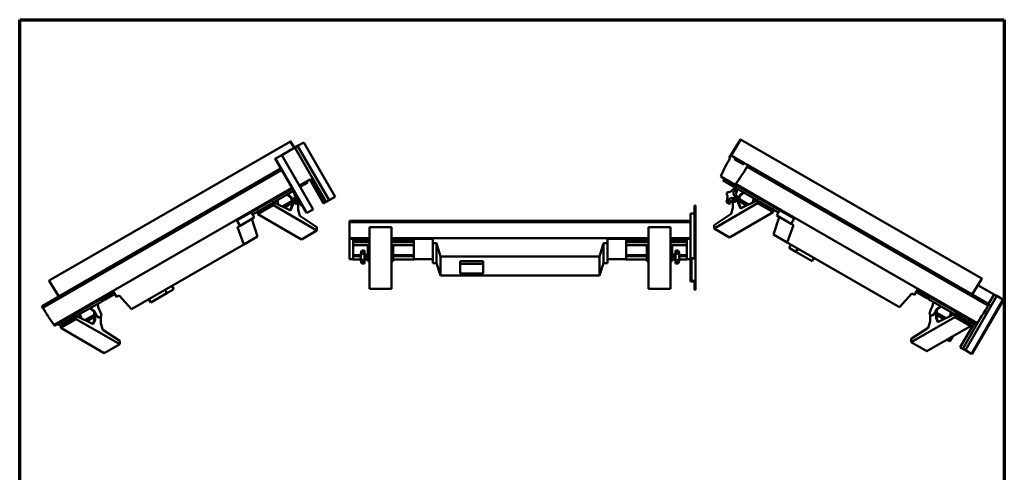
# Model space of a CAD drawing. Header units: millimetres. Extents: x 20 to 2980, y 20 to 2980.
# Tile 5 of 5: x 20 to 2980, y 1618 to 2980. Entities that reach past the tile are written whole.
import ezdxf

# ---------------------------------------------------------------- set-up
doc = ezdxf.new("R2010")
doc.units = ezdxf.units.MM
for name, color, linetype, lineweight in [('Border (ISO)', 7, 'Continuous', 70), ('Visible (ISO)', 7, 'Continuous', 50), ('Visible Narrow (ISO)', 7, 'Continuous', 35)]:
    doc.layers.add(name, color=color, linetype=linetype, lineweight=lineweight)

# ---------------------------------------------------------------- blocks, each defined once
blk = doc.blocks.new('Borders Chauvet')
at = {"layer": 'Border (ISO)'}
for p, q in [((20, 2980), (2980, 2980)), ((20, 20), (20, 2980)), ((2980, 2980), (2980, 20))]:
    blk.add_line(p, q, dxfattribs=at)

msp = doc.modelspace()

# ---------------------------------------------------------------- linework, layer by layer
at = {"layer": 'Visible (ISO)'}
for p, q in [((833.7, 2613.6), (108.8, 2195)), ((845.2, 2594), (833.8, 2612.5)), ((834.6, 2613.1), (846.1, 2594.5)), ((874.3, 2610.8), (855.6, 2599.9)), ((968.7, 2447.3), (874.3, 2610.8)), ((2186.5, 2619), (2152.4, 2564)), ((2158.4, 2571.6), (2187.3, 2618.4)), ((2912.3, 2201), (2187.4, 2619.5)), ((847.1, 2595), (808.1, 2572.5)), ((847.1, 2595), (855.6, 2599.9)), ((847.1, 2595), (941.5, 2431.6)), ((950, 2436.5), (855.6, 2599.9)), ((789.3, 2561.7), (787.6, 2560.7)), ((787.6, 2560.7), (881.9, 2397.2)), ((808.1, 2572.5), (789.3, 2561.7)), ((789.3, 2561.7), (883.7, 2398.2)), ((808.1, 2572.5), (902.5, 2409)), ((2155, 2562.9), (2152.4, 2564)), ((2154.8, 2562.6), (2152.4, 2564)), ((2170.4, 2564.7), (2158.4, 2571.6)), ((2167.8, 2560.1), (2170.4, 2564.7)), ((2195.8, 2543.9), (2167.8, 2560.1)), ((2170.4, 2564.7), (2198.4, 2548.5)), ((2198.4, 2548.5), (2195.8, 2543.9)), ((2209.7, 2542), (2198.4, 2548.5)), ((804.2, 2531.9), (86.5, 2117.5)), ((89.1, 2113), (806.8, 2527.3)), ((2206.5, 2537.7), (2207, 2537.4)), ((2207, 2537.4), (2209.7, 2542)), ((2207, 2537.4), (2932, 2118.9)), ((2934.6, 2123.5), (2209.7, 2542)), ((893.9, 2499.6), (861.1, 2480.7)), ((879.4, 2485.7), (877, 2489.9)), ((879.4, 2485.7), (886, 2489.5)), ((886, 2489.5), (883.6, 2493.7)), ((933.5, 2426.9), (892.1, 2498.6)), ((935.2, 2428), (893.9, 2499.6)), ((2129, 2511.1), (2127.5, 2508.4)), ((2127.5, 2508.4), (2171.1, 2483.3)), ((2135.1, 2495.4), (2138.8, 2501.9)), ((2141.7, 2491.6), (2135.1, 2495.4)), ((2141.7, 2491.6), (2144.5, 2496.4)), ((2165.5, 2477.9), (2141.7, 2491.6)), ((2168.2, 2482.7), (2144.5, 2496.4)), ((123.5, 2061.4), (837.7, 2473.8)), ((673.1, 2375.2), (839.2, 2471.2)), ((843, 2464.7), (784, 2430.6)), ((843.8, 2463.2), (842.8, 2462.6)), ((842.8, 2462.6), (846.1, 2455)), ((863.5, 2476.5), (879.4, 2485.7)), ((2168.2, 2482.7), (2165.5, 2477.9)), ((2165.5, 2477.9), (2172.1, 2474.1)), ((2171.1, 2483.3), (2172.7, 2485.8)), ((2171.1, 2483.3), (2348, 2381.2)), ((2171.3, 2472.8), (2176.9, 2469.6)), ((2172.1, 2474.1), (2175.8, 2480.6)), ((2172.1, 2474.1), (2237.1, 2436.5)), ((2172.7, 2485.8), (2897.6, 2067.3)), ((2172.7, 2471.7), (2178.3, 2468.5)), ((2174.7, 2472.6), (2173.9, 2471.3)), ((2178.3, 2468.5), (2175, 2460.9)), ((2185.3, 2451.6), (2193.4, 2458.9)), ((2186.7, 2450.8), (2194.9, 2458)), ((2194.7, 2461), (2193.4, 2458.9)), ((2193.4, 2458.9), (2194.9, 2458)), ((2196.1, 2460.2), (2194.9, 2458)), ((780.7, 2428.7), (739.4, 2404.9)), ((782.8, 2431.2), (780.7, 2430)), ((780.7, 2422.6), (780.7, 2430)), ((782.8, 2431.2), (834, 2405.7)), ((782.8, 2421.4), (782.8, 2431.2)), ((794.1, 2436.4), (795.3, 2434.3)), ((795.3, 2434.3), (797.4, 2423.9)), ((809.2, 2418), (837.3, 2434.2)), ((815.7, 2414.8), (839.4, 2428.5)), ((825, 2454.3), (826.2, 2452.1)), ((827.7, 2452.9), (826.2, 2452.1)), ((834.4, 2444.9), (826.2, 2452.1)), ((826.4, 2455.1), (827.7, 2452.9)), ((835.8, 2445.7), (827.7, 2452.9)), ((834.4, 2444.9), (835.8, 2445.7)), ((834.4, 2444.9), (839.6, 2437.7)), ((835.8, 2445.7), (841, 2438.5)), ((837.3, 2430), (837.3, 2438.5)), ((839.4, 2431.2), (837.3, 2430)), ((839.4, 2428.8), (837.3, 2430)), ((839.4, 2431.2), (839.4, 2437.9)), ((841.5, 2430), (839.4, 2431.2)), ((841.5, 2430), (839.4, 2428.8)), ((839.4, 2421.4), (839.4, 2428.8)), ((839.6, 2437.7), (841, 2438.5)), ((842, 2433.5), (839.6, 2437.7)), ((843.4, 2434.3), (841, 2438.5)), ((841.5, 2420.2), (841.5, 2430)), ((846.1, 2441.3), (842.8, 2437.5)), ((842.8, 2437.5), (848.4, 2440.7)), ((845.7, 2444.8), (844.2, 2439.4)), ((844.7, 2439.7), (844.2, 2439.4)), ((844.2, 2439.4), (844.3, 2439.2)), ((847.9, 2446.2), (845.7, 2444.8)), ((845.8, 2432.2), (851.4, 2435.4)), ((845.8, 2432.2), (850.8, 2433.2)), ((848.1, 2432.6), (848.2, 2432.5)), ((848.7, 2432.8), (848.2, 2432.5)), ((848.2, 2432.5), (853.7, 2431)), ((855.9, 2432.3), (853.7, 2431)), ((857.1, 2428.1), (857.1, 2407.9)), ((933.5, 2426.9), (935.2, 2428)), ((941.5, 2431.6), (935.2, 2428)), ((950, 2436.5), (941.5, 2431.6)), ((950, 2436.5), (968.7, 2447.3)), ((2107.5, 2351.8), (2238.3, 2427.3)), ((2146.3, 2429.5), (2151.9, 2426.3)), ((2153.5, 2425.6), (2147.9, 2428.8)), ((2158.4, 2432.3), (2153.5, 2425.6)), ((2164, 2434), (2164, 2413.8)), ((2165.2, 2438.2), (2167.4, 2436.9)), ((2166.6, 2432.2), (2165.2, 2433)), ((2172.9, 2438.4), (2167.4, 2436.9)), ((2175.3, 2438.1), (2169.7, 2441.3)), ((2175.3, 2438.1), (2170.3, 2439.1)), ((2172.4, 2438.7), (2172.9, 2438.4)), ((2178.3, 2443.4), (2172.7, 2446.6)), ((2173, 2438.6), (2172.9, 2438.4)), ((2173.2, 2452.1), (2175.4, 2450.8)), ((2175, 2447.2), (2178.3, 2443.4)), ((2175.4, 2450.8), (2176.9, 2445.3)), ((2176.4, 2445.6), (2176.9, 2445.3)), ((2176.9, 2445.3), (2176.8, 2445.1)), ((2177.7, 2440.2), (2180.1, 2444.4)), ((2179.1, 2439.4), (2181.5, 2443.6)), ((2179.6, 2435.9), (2181.7, 2437.1)), ((2179.6, 2435.9), (2181.7, 2434.7)), ((2179.6, 2426.1), (2179.6, 2435.9)), ((2181.7, 2427.3), (2179.6, 2426.1)), ((2185.3, 2451.6), (2180.1, 2444.4)), ((2181.5, 2443.6), (2180.1, 2444.4)), ((2186.7, 2450.8), (2181.5, 2443.6)), ((2181.7, 2437.1), (2181.7, 2443.8)), ((2181.7, 2437.1), (2183.8, 2435.9)), ((2181.7, 2434.7), (2183.8, 2435.9)), ((2181.7, 2427.3), (2181.7, 2434.7)), ((2181.7, 2434.5), (2205.4, 2420.8)), ((2181.7, 2424), (2181.7, 2427.3)), ((2183.8, 2426.1), (2181.7, 2427.3)), ((2183.8, 2435.9), (2183.8, 2444.5)), ((2183.8, 2440.2), (2211.9, 2424)), ((2186.7, 2450.8), (2185.3, 2451.6)), ((2238.3, 2437.1), (2187.1, 2411.6)), ((2225.8, 2440.2), (2223.7, 2429.8)), ((2227, 2442.4), (2225.8, 2440.2)), ((2238.3, 2427.3), (2238.3, 2437.1)), ((2238.3, 2437.1), (2240.4, 2435.9)), ((2284.9, 2400.4), (2238.3, 2427.3)), ((2240.4, 2428.5), (2240.4, 2435.9)), ((2240.4, 2434.6), (2281.7, 2410.8)), ((2282.8, 2404), (2240.4, 2428.5)), ((2243.6, 2426.7), (2245.8, 2428.6)), ((2245, 2425.9), (2247.2, 2427.8)), ((2247, 2430.8), (2245.8, 2428.6)), ((2245.8, 2428.6), (2247.2, 2427.8)), ((2248.4, 2430), (2247.2, 2427.8)), ((716.6, 2400.3), (720.3, 2393.9)), ((736.2, 2403), (720.3, 2393.9)), ((736.2, 2394.4), (782.8, 2421.4)), ((738.3, 2405.5), (736.2, 2404.2)), ((736.2, 2404.2), (736.2, 2394.4)), ((738.3, 2398.1), (780.7, 2422.6)), ((738.3, 2398.1), (738.3, 2405.5)), ((738.3, 2405.5), (745.1, 2402.1)), ((772.7, 2424.1), (773.9, 2421.9)), ((775.3, 2422.7), (773.9, 2421.9)), ((776.1, 2420), (773.9, 2421.9)), ((774.1, 2424.9), (775.3, 2422.7)), ((777.5, 2420.8), (775.3, 2422.7)), ((913.6, 2345.9), (782.8, 2421.4)), ((832.7, 2406.4), (837.3, 2416.9)), ((834, 2405.7), (839.4, 2418.1)), ((837.3, 2420.2), (839.4, 2421.4)), ((837.3, 2416.9), (837.3, 2420.2)), ((837.3, 2416.9), (839.4, 2418.1)), ((839.4, 2418.1), (839.4, 2421.4)), ((839.4, 2421.4), (841.5, 2420.2)), ((855.9, 2427.1), (854.5, 2426.3)), ((857.1, 2407.9), (862.5, 2389.3)), ((862.7, 2426.3), (867.6, 2419.6)), ((867.6, 2419.6), (868.6, 2420.2)), ((883.7, 2398.2), (881.9, 2397.2)), ((883.7, 2398.2), (902.5, 2409)), ((2048.7, 2420.9), (2048.7, 2287.4)), ((2051.2, 2420.9), (2048.7, 2420.9)), ((2051.2, 2420.9), (2051.2, 2287.4)), ((2154.1, 2324.8), (2284.9, 2400.4)), ((2164, 2413.8), (2158.7, 2395.2)), ((2183.8, 2422.8), (2181.7, 2424)), ((2187.1, 2411.6), (2181.7, 2424)), ((2183.8, 2422.8), (2183.8, 2426.1)), ((2188.4, 2412.3), (2183.8, 2422.8)), ((2282.8, 2411.4), (2276, 2408)), ((2282.8, 2404), (2282.8, 2411.4)), ((2282.8, 2411.4), (2284.9, 2410.2)), ((2284.9, 2410.2), (2284.9, 2400.4)), ((2284.9, 2408.9), (2300.8, 2399.8)), ((2295.8, 2390.7), (2301.3, 2400.7)), ((2304.5, 2406.3), (2300.8, 2399.8)), ((682.3, 2359.9), (673.1, 2375.2)), ((682.3, 2359.9), (725.3, 2384.7)), ((717.5, 2380.2), (734.9, 2327.3)), ((719.8, 2394.8), (725.3, 2384.7)), ((867, 2318.9), (736.2, 2394.4)), ((862.5, 2389.3), (913.6, 2355.7)), ((1011.5, 2371.4), (1011.5, 2375.1)), ((2036.7, 2375.1), (1011.5, 2375.1)), ((1011.5, 2370.7), (1011.5, 2371.4)), ((1011.5, 2371.4), (2036.7, 2371.4)), ((1011.5, 2370.7), (1011.5, 2322.9)), ((1011.5, 2370.7), (2036.7, 2370.7)), ((2036.7, 2396.2), (2048.7, 2396.2)), ((2036.7, 2375.1), (2036.7, 2396.2)), ((2036.7, 2375.1), (2036.7, 2371.4)), ((2036.7, 2371.4), (2036.7, 2370.7)), ((2036.7, 2338.6), (2036.7, 2370.7)), ((2158.7, 2395.2), (2107.5, 2361.6)), ((2286.2, 2333.3), (2303.6, 2386.1)), ((2338.8, 2365.8), (2295.8, 2390.7)), ((2348, 2381.2), (2338.8, 2365.8)), ((674.5, 2355.4), (682.3, 2359.9)), ((693.8, 2303.6), (674.5, 2355.4)), ((913.6, 2345.9), (867, 2318.9)), ((913.6, 2355.7), (913.6, 2345.9)), ((1071.8, 2170.3), (1071.8, 2355.3)), ((1137.8, 2355.3), (1071.8, 2355.3)), ((1137.8, 2170.3), (1137.8, 2355.3)), ((1910.4, 2170.3), (1910.4, 2355.3)), ((1910.4, 2355.3), (1976.4, 2355.3)), ((1976.4, 2170.3), (1976.4, 2355.3)), ((2036.7, 2262.7), (2036.7, 2338.6)), ((2107.5, 2361.6), (2107.5, 2351.8)), ((2107.5, 2351.8), (2154.1, 2324.8)), ((2346.6, 2361.3), (2327.3, 2309.5)), ((2338.8, 2365.8), (2346.6, 2361.3)), ((734.9, 2327.3), (693.8, 2303.6)), ((1011.5, 2320.7), (1011.5, 2322.9)), ((1011.5, 2322.9), (1071.8, 2322.9)), ((1011.5, 2259), (1011.5, 2320.7)), ((1011.5, 2320.7), (1071.8, 2320.7)), ((1022.8, 2310.7), (1022.8, 2316)), ((1022.8, 2316), (1071.8, 2316)), ((1022.8, 2301.3), (1022.8, 2310.7)), ((1022.8, 2310.7), (1071.8, 2310.7)), ((1137.8, 2322.9), (1910.4, 2322.9)), ((1137.8, 2320.7), (1261.6, 2320.7)), ((1137.8, 2316), (1204.8, 2316)), ((1137.8, 2310.7), (1204.8, 2310.7)), ((1204.8, 2316), (1204.8, 2310.7)), ((1204.8, 2310.7), (1204.8, 2301.3)), ((1261.6, 2320.7), (1261.6, 2307.6)), ((1786.6, 2307.6), (1786.6, 2320.7)), ((1786.6, 2320.7), (1910.4, 2320.7)), ((1843.4, 2316), (1843.4, 2310.7)), ((1843.4, 2316), (1910.4, 2316)), ((1910.4, 2310.7), (1843.4, 2310.7)), ((1843.4, 2310.7), (1843.4, 2301.3)), ((1976.4, 2322.9), (2036.7, 2322.9)), ((1976.4, 2320.7), (2036.7, 2320.7)), ((1976.4, 2316), (2025.4, 2316)), ((2025.4, 2310.7), (1976.4, 2310.7)), ((2025.4, 2310.7), (2025.4, 2316)), ((2025.4, 2301.3), (2025.4, 2310.7)), ((2327.3, 2309.5), (2286.2, 2333.3)), ((2327.3, 2309.5), (2665, 2114.6)), ((356.1, 2108.6), (693.8, 2303.6)), ((1022.8, 2301.3), (1022.8, 2271.6)), ((1022.8, 2301.3), (1071.8, 2301.3)), ((1056.8, 2285.5), (1048.9, 2285.5)), ((1048.9, 2285.5), (1048.9, 2281.2)), ((1056.8, 2281.2), (1048.9, 2281.2)), ((1056.8, 2281.2), (1056.8, 2285.5)), ((1056.8, 2281.2), (1056.8, 2274.2)), ((1066.8, 2301.3), (1066.8, 2296.9)), ((1066.8, 2285.4), (1066.8, 2296.9)), ((1066.8, 2296.9), (1068.8, 2296.9)), ((1066.8, 2285.4), (1066.8, 2278.1)), ((1068.8, 2285.4), (1066.8, 2285.4)), ((1068.8, 2301.3), (1068.8, 2296.9)), ((1068.8, 2285.4), (1068.8, 2296.9)), ((1068.8, 2285.4), (1068.8, 2278.1)), ((1137.8, 2301.3), (1204.8, 2301.3)), ((1140.8, 2301.3), (1140.8, 2296.9)), ((1140.8, 2296.9), (1142.8, 2296.9)), ((1140.8, 2285.4), (1140.8, 2296.9)), ((1140.8, 2285.4), (1140.8, 2278.1)), ((1142.8, 2285.4), (1140.8, 2285.4)), ((1142.8, 2301.3), (1142.8, 2296.9)), ((1142.8, 2285.4), (1142.8, 2296.9)), ((1142.8, 2285.4), (1142.8, 2278.1)), ((1204.8, 2301.3), (1204.8, 2271.6)), ((1261.6, 2307.6), (1272.7, 2307.6)), ((1261.6, 2307.6), (1261.6, 2246.8)), ((1272.7, 2307.6), (1285.3, 2267.7)), ((1272.7, 2307.6), (1272.7, 2246.8)), ((1762.9, 2267.7), (1775.5, 2307.6)), ((1775.5, 2307.6), (1786.6, 2307.6)), ((1775.5, 2307.6), (1775.5, 2246.8)), ((1786.6, 2307.6), (1786.6, 2246.8)), ((1843.4, 2301.3), (1843.4, 2271.6)), ((1910.4, 2301.3), (1843.4, 2301.3)), ((1905.4, 2301.3), (1905.4, 2296.9)), ((1905.4, 2285.4), (1905.4, 2296.9)), ((1907.4, 2296.9), (1905.4, 2296.9)), ((1905.4, 2285.4), (1905.4, 2278.1)), ((1905.4, 2285.4), (1907.4, 2285.4)), ((1907.4, 2301.3), (1907.4, 2296.9)), ((1907.4, 2285.4), (1907.4, 2296.9)), ((1907.4, 2285.4), (1907.4, 2278.1)), ((2025.4, 2301.3), (1976.4, 2301.3)), ((1979.4, 2301.3), (1979.4, 2296.9)), ((1979.4, 2285.4), (1979.4, 2296.9)), ((1981.4, 2296.9), (1979.4, 2296.9)), ((1979.4, 2285.4), (1979.4, 2278.1)), ((1979.4, 2285.4), (1981.4, 2285.4)), ((1981.4, 2301.3), (1981.4, 2296.9)), ((1981.4, 2285.4), (1981.4, 2296.9)), ((1981.4, 2285.4), (1981.4, 2278.1)), ((1991.4, 2281.2), (1991.4, 2285.5)), ((1991.4, 2285.5), (1999.3, 2285.5)), ((1991.4, 2281.2), (1991.4, 2274.2)), ((1991.4, 2281.2), (1999.3, 2281.2)), ((1999.3, 2285.5), (1999.3, 2281.2)), ((2025.4, 2301.3), (2025.4, 2271.6)), ((2051.2, 2287.4), (2048.7, 2287.4)), ((2048.7, 2287.4), (2048.7, 2262.7)), ((2051.2, 2287.4), (2051.2, 2260.9)), ((2338.4, 2303.1), (2332.9, 2293.5)), ((2353.4, 2281.7), (2332.9, 2293.5)), ((2358.9, 2291.3), (2353.4, 2281.7)), ((2402.2, 2253.5), (2353.4, 2281.7)), ((1022.8, 2259), (1011.5, 2259)), ((1022.8, 2267.8), (1022.8, 2271.6)), ((1022.8, 2271.6), (1045, 2271.6)), ((1022.8, 2267.8), (1022.8, 2258.4)), ((1044.8, 2267.8), (1022.8, 2267.8)), ((1022.8, 2258.4), (1045.2, 2258.4)), ((1056.8, 2250.4), (1048.9, 2250.4)), ((1048.9, 2250.4), (1048.9, 2246.1)), ((1056.8, 2274.2), (1056.8, 2257.4)), ((1056.8, 2273.5), (1066.8, 2273.5)), ((1056.8, 2267.9), (1066.8, 2267.9)), ((1056.8, 2260.2), (1066.8, 2260.2)), ((1056.8, 2258.1), (1066.8, 2258.1)), ((1056.8, 2257.4), (1056.8, 2250.4)), ((1056.8, 2246.1), (1056.8, 2250.4)), ((1066.8, 2274.6), (1066.8, 2278.1)), ((1068.8, 2278.1), (1066.8, 2278.1)), ((1066.8, 2274.6), (1066.8, 2253.3)), ((1068.8, 2253.3), (1066.8, 2253.3)), ((1068.8, 2274.6), (1068.8, 2278.1)), ((1068.8, 2274.6), (1068.8, 2253.3)), ((1068.8, 2271.6), (1071.8, 2271.6)), ((1068.8, 2268.8), (1071.8, 2268.8)), ((1068.8, 2262.8), (1071.8, 2262.8)), ((1068.8, 2258.4), (1071.8, 2258.4)), ((1137.8, 2271.6), (1140.8, 2271.6)), ((1137.8, 2268.8), (1140.8, 2268.8)), ((1137.8, 2262.8), (1140.8, 2262.8)), ((1137.8, 2258.4), (1140.8, 2258.4)), ((1140.8, 2274.6), (1140.8, 2278.1)), ((1142.8, 2278.1), (1140.8, 2278.1)), ((1140.8, 2274.6), (1140.8, 2253.3)), ((1142.8, 2253.3), (1140.8, 2253.3)), ((1142.8, 2274.6), (1142.8, 2278.1)), ((1142.8, 2274.6), (1142.8, 2253.3)), ((1142.8, 2271.6), (1204.8, 2271.6)), ((1204.8, 2267.8), (1142.8, 2267.8)), ((1142.8, 2258.4), (1204.8, 2258.4)), ((1204.8, 2271.6), (1204.8, 2267.8)), ((1204.8, 2267.8), (1204.8, 2258.4)), ((1261.6, 2259), (1204.8, 2259)), ((1285.3, 2267.7), (1762.9, 2267.7)), ((1285.3, 2267.7), (1285.3, 2209.6)), ((1344.6, 2253.2), (1413.6, 2253.2)), ((1344.6, 2253.2), (1344.6, 2245.3)), ((1413.6, 2253.2), (1413.6, 2245.3)), ((1762.9, 2209.6), (1762.9, 2267.7)), ((1843.4, 2259), (1786.6, 2259)), ((1905.4, 2271.6), (1843.4, 2271.6)), ((1843.4, 2271.6), (1843.4, 2267.8)), ((1843.4, 2267.8), (1905.4, 2267.8)), ((1843.4, 2267.8), (1843.4, 2258.4)), ((1905.4, 2258.4), (1843.4, 2258.4)), ((1905.4, 2274.6), (1905.4, 2278.1)), ((1905.4, 2278.1), (1907.4, 2278.1)), ((1905.4, 2274.6), (1905.4, 2253.3)), ((1907.4, 2253.3), (1905.4, 2253.3)), ((1907.4, 2274.6), (1907.4, 2278.1)), ((1907.4, 2274.6), (1907.4, 2253.3)), ((1910.4, 2271.6), (1907.4, 2271.6)), ((1907.4, 2268.8), (1910.4, 2268.8)), ((1907.4, 2262.8), (1910.4, 2262.8)), ((1910.4, 2258.4), (1907.4, 2258.4)), ((1979.4, 2271.6), (1976.4, 2271.6)), ((1976.4, 2268.8), (1979.4, 2268.8)), ((1976.4, 2262.8), (1979.4, 2262.8)), ((1979.4, 2258.4), (1976.4, 2258.4)), ((1979.4, 2274.6), (1979.4, 2278.1)), ((1979.4, 2278.1), (1981.4, 2278.1)), ((1979.4, 2274.6), (1979.4, 2253.3)), ((1981.4, 2253.3), (1979.4, 2253.3)), ((1981.4, 2274.6), (1981.4, 2278.1)), ((1981.4, 2274.6), (1981.4, 2253.3)), ((1991.4, 2273.5), (1981.4, 2273.5)), ((1991.4, 2267.9), (1981.4, 2267.9)), ((1991.4, 2260.2), (1981.4, 2260.2)), ((1991.4, 2258.1), (1981.4, 2258.1)), ((1991.4, 2274.2), (1991.4, 2257.4)), ((1991.4, 2257.4), (1991.4, 2250.4)), ((1991.4, 2250.4), (1999.3, 2250.4)), ((1991.4, 2246.1), (1991.4, 2250.4)), ((1999.3, 2250.4), (1999.3, 2246.1)), ((2025.4, 2258.4), (2003, 2258.4)), ((2025.4, 2271.6), (2003.2, 2271.6)), ((2003.4, 2267.8), (2025.4, 2267.8)), ((2025.4, 2267.8), (2025.4, 2271.6)), ((2025.4, 2267.8), (2025.4, 2258.4)), ((2036.7, 2259), (2025.4, 2259)), ((2036.7, 2252.1), (2036.7, 2262.7)), ((2048.7, 2262.7), (2036.7, 2262.7)), ((2036.7, 2202.6), (2036.7, 2252.1)), ((2036.7, 2252.1), (2039.2, 2252.1)), ((2039.2, 2260.9), (2051.2, 2260.9)), ((2039.2, 2252.1), (2039.2, 2260.9)), ((2039.2, 2202.6), (2039.2, 2252.1)), ((2051.2, 2193.7), (2051.2, 2260.9)), ((2407.7, 2263.1), (2402.2, 2253.5)), ((1048.9, 2246.1), (1056.8, 2246.1)), ((1272.7, 2246.8), (1261.6, 2246.8)), ((1285.3, 2209.6), (1272.7, 2246.8)), ((1413.6, 2245.3), (1344.6, 2245.3)), ((1344.6, 2245.3), (1344.6, 2216.3)), ((1413.6, 2216.3), (1413.6, 2245.3)), ((1775.5, 2246.8), (1762.9, 2209.6)), ((1786.6, 2246.8), (1775.5, 2246.8)), ((1999.3, 2246.1), (1991.4, 2246.1)), ((137.8, 2147.1), (108.8, 2194)), ((1285.3, 2209.6), (1762.9, 2209.6)), ((1344.6, 2216.3), (1413.6, 2216.3)), ((2036.7, 2202.6), (2036.7, 2192)), ((2036.7, 2202.6), (2039.2, 2202.6)), ((2048.7, 2192), (2036.7, 2192)), ((2039.2, 2193.7), (2039.2, 2202.6)), ((2051.2, 2193.7), (2039.2, 2193.7)), ((2048.7, 2192), (2048.7, 2167.2)), ((2051.2, 2193.7), (2051.2, 2167.2)), ((2900.8, 2181.3), (2912.3, 2199.9)), ((125, 2058.8), (301.9, 2160.9)), ((301.9, 2160.9), (311.2, 2145.6)), ((457.1, 2167), (462.6, 2157.4)), ((483.1, 2169.2), (462.6, 2157.4)), ((477.6, 2178.8), (483.1, 2169.2)), ((1071.8, 2170.3), (1137.8, 2170.3)), ((1976.4, 2170.3), (1910.4, 2170.3)), ((2051.2, 2167.2), (2048.7, 2167.2)), ((2709.9, 2151.5), (2719.2, 2166.9)), ((2715.3, 2160.4), (2715.9, 2161.4)), ((2719.2, 2166.9), (2896.1, 2064.7)), ((2724.7, 2161.4), (2722, 2156.6)), ((2748.5, 2147.7), (2724.7, 2161.4)), ((2883.3, 2153.1), (2900.8, 2181.3)), ((2949.4, 2153.3), (2900.8, 2181.3)), ((191, 2088.3), (268.8, 2133.1)), ((265, 2139.6), (268.8, 2133.1)), ((268.8, 2133.1), (275.4, 2137)), ((272.6, 2141.7), (296.4, 2155.4)), ((275.4, 2137), (272.6, 2141.7)), ((299.1, 2150.7), (275.4, 2137)), ((296.4, 2155.4), (299.1, 2150.7)), ((299.1, 2150.7), (305.8, 2154.5)), ((305.8, 2154.5), (305.2, 2155.5)), ((311.2, 2145.6), (319, 2150.1)), ((319, 2150.1), (356.1, 2108.6)), ((408.3, 2138.8), (413.8, 2129.2)), ((462.6, 2157.4), (413.8, 2129.2)), ((2665, 2114.6), (2702.1, 2156.1)), ((2702.1, 2156.1), (2709.9, 2151.5)), ((2722, 2156.6), (2715.3, 2160.4)), ((2722, 2156.6), (2745.7, 2142.9)), ((2745.7, 2142.9), (2748.5, 2147.7)), ((2752.3, 2139.1), (2745.7, 2142.9)), ((2756.1, 2145.6), (2752.3, 2139.1)), ((2830.1, 2094.2), (2752.3, 2139.1)), ((2957.9, 2148.4), (2863.6, 1984.9)), ((2975.4, 2138.3), (2881.1, 1974.8)), ((2977.2, 2137.2), (2882.8, 1973.8)), ((2932.8, 2124.5), (2949.4, 2153.3)), ((2949.4, 2153.3), (2957.9, 2148.4)), ((2957.9, 2148.4), (2975.4, 2138.3)), ((2977.2, 2137.2), (2975.4, 2138.3)), ((89.1, 2113), (86.5, 2117.5)), ((232, 2111.9), (233.3, 2109.8)), ((233.3, 2109.8), (234.7, 2110.6)), ((241.4, 2102.6), (233.3, 2109.8)), ((233.4, 2112.7), (234.7, 2110.6)), ((242.8, 2103.4), (234.7, 2110.6)), ((242.8, 2103.4), (241.4, 2102.6)), ((241.4, 2102.6), (246.6, 2095.4)), ((242.8, 2103.4), (248, 2096.2)), ((253.4, 2124.3), (254.7, 2122.1)), ((254.7, 2122.1), (256.9, 2111.5)), ((260.5, 2103.4), (256.9, 2111.5)), ((260.5, 2103.4), (262.9, 2099.2)), ((2760.6, 2109.3), (2758.2, 2105.1)), ((2760.6, 2109.3), (2764.2, 2117.4)), ((2766.4, 2128), (2764.2, 2117.4)), ((2767.7, 2130.2), (2766.4, 2128)), ((2770.7, 2097.9), (2773.1, 2102.1)), ((2778.3, 2109.3), (2773.1, 2102.1)), ((2773.1, 2102.1), (2774.5, 2101.3)), ((2779.7, 2108.5), (2774.5, 2101.3)), ((2776.8, 2102.1), (2776.8, 2080.5)), ((2778.3, 2109.3), (2786.4, 2116.5)), ((2778.3, 2109.3), (2779.7, 2108.5)), ((2779.7, 2108.5), (2787.8, 2115.7)), ((2787.7, 2118.7), (2786.4, 2116.5)), ((2787.8, 2115.7), (2786.4, 2116.5)), ((2789.1, 2117.8), (2787.8, 2115.7)), ((2934.6, 2123.5), (2932, 2118.9)), ((189.9, 2079), (143.2, 2052.1)), ((187.7, 2080.3), (145.3, 2055.8)), ((146.5, 2062.5), (187.7, 2086.4)), ((176.4, 2077.8), (180.5, 2080.3)), ((177.8, 2078.9), (180.4, 2080.4)), ((179.7, 2081.7), (180.9, 2079.5)), ((180.9, 2079.5), (182.3, 2080.4)), ((183.1, 2077.6), (180.9, 2079.5)), ((181.1, 2082.5), (182.3, 2080.4)), ((184.5, 2078.4), (182.3, 2080.4)), ((187.7, 2087.6), (189.9, 2088.8)), ((187.7, 2080.3), (187.7, 2087.6)), ((189.9, 2088.8), (189.9, 2079)), ((189.9, 2088.8), (241, 2063.4)), ((320.7, 2003.5), (189.9, 2079)), ((201.1, 2094.1), (202.3, 2091.9)), ((202.3, 2091.9), (204.5, 2081.6)), ((216.3, 2075.7), (244.3, 2091.9)), ((222.7, 2072.5), (244.3, 2085)), ((244.3, 2074.5), (239.7, 2064)), ((246.4, 2075.8), (241, 2063.4)), ((244.3, 2096.2), (244.3, 2074.5)), ((244.3, 2074.5), (246.4, 2075.8)), ((246.4, 2095.6), (246.4, 2075.8)), ((248, 2096.2), (246.6, 2095.4)), ((249, 2091.1), (246.6, 2095.4)), ((250.4, 2092), (248, 2096.2)), ((262.9, 2084.7), (261.5, 2083.9)), ((264.1, 2065.6), (264.1, 2085.7)), ((2700.4, 2009.4), (2831.3, 2084.9)), ((2757, 2071.5), (2757, 2091.7)), ((2759.6, 2089.8), (2758.2, 2090.7)), ((2772.1, 2097.1), (2774.5, 2101.3)), ((2774.7, 2101.5), (2774.7, 2081.7)), ((2776.8, 2080.5), (2774.7, 2081.7)), ((2774.7, 2081.7), (2780.1, 2069.3)), ((2776.8, 2097.8), (2804.8, 2081.6)), ((2776.8, 2090.9), (2798.4, 2078.4)), ((2776.8, 2080.5), (2781.4, 2069.9)), ((2831.3, 2094.7), (2780.1, 2069.3)), ((2818.8, 2097.8), (2816.6, 2087.5)), ((2820, 2100), (2818.8, 2097.8)), ((2833.4, 2093.5), (2831.3, 2094.7)), ((2831.3, 2094.7), (2831.3, 2084.9)), ((2831.3, 2084.9), (2877.9, 2058)), ((2833.4, 2086.2), (2833.4, 2093.5)), ((2874.6, 2068.5), (2833.4, 2092.3)), ((2833.4, 2086.2), (2875.8, 2061.7)), ((2836.6, 2084.3), (2838.8, 2086.3)), ((2838, 2083.5), (2840.2, 2085.5)), ((2840, 2088.4), (2838.8, 2086.3)), ((2840.2, 2085.5), (2838.8, 2086.3)), ((2841.4, 2087.6), (2840.2, 2085.5)), ((2844.7, 2083.8), (2840.6, 2086.2)), ((2840.7, 2086.3), (2843.3, 2084.8)), ((2843.3, 2084.8), (2844, 2086.1)), ((2848.9, 2077.2), (2851.5, 2081.8)), ((2850.6, 2076.2), (2853.3, 2080.8)), ((2852.9, 2074.9), (2855.5, 2079.5)), ((2855.1, 1989.8), (2908.8, 2082.8)), ((125, 2058.8), (123.5, 2061.4)), ((140.1, 2058.8), (136.3, 2065.3)), ((140.1, 2058.8), (143.2, 2060.6)), ((143.2, 2061.9), (145.3, 2063.1)), ((143.2, 2052.1), (143.2, 2061.9)), ((274, 1976.6), (143.2, 2052.1)), ((145.3, 2063.1), (152.1, 2059.7)), ((145.3, 2055.8), (145.3, 2063.1)), ((269.5, 2046.9), (264.1, 2065.6)), ((269.5, 2046.9), (320.7, 2013.3)), ((2751.6, 2052.9), (2700.4, 2019.2)), ((2747.1, 1982.5), (2877.9, 2058)), ((2751.6, 2052.9), (2757, 2071.5)), ((2847.6, 1994.1), (2888.9, 2065.8)), ((2875.8, 2069), (2869, 2065.6)), ((2877.9, 2067.8), (2875.8, 2069)), ((2875.8, 2061.7), (2875.8, 2069)), ((2877.9, 2058), (2877.9, 2067.8)), ((2881, 2064.8), (2877.9, 2066.6)), ((2881, 2064.8), (2884.8, 2071.3)), ((2888.9, 2065.8), (2883.5, 2069)), ((2897.6, 2067.3), (2896.1, 2064.7)), ((320.7, 2003.5), (320.7, 2013.3)), ((2700.4, 2009.4), (2700.4, 2019.2)), ((2812.6, 2014.3), (2807.4, 2017.3)), ((2812.6, 2014.3), (2817.7, 2023.2)), ((2812.6, 2014.3), (2814.3, 2013.3)), ((2814.3, 2013.3), (2821.3, 2025.3)), ((2816.6, 2012), (2814.3, 2013.3)), ((2816.6, 2012), (2825.7, 2027.9)), ((274, 1976.6), (320.7, 2003.5)), ((2747.1, 1982.5), (2700.4, 2009.4)), ((2847.6, 1994.1), (2855.1, 1989.8)), ((2863.6, 1984.9), (2855.1, 1989.8)), ((2881.1, 1974.8), (2863.6, 1984.9)), ((2882.8, 1973.8), (2881.1, 1974.8))]:
    msp.add_line(p, q, dxfattribs=at)
for centre, start, end in [((1122.8, 2265.8), 170.8322, 189.1678), ((1925.5, 2265.8), 350.8322, 9.1678)]:
    msp.add_arc(centre, 77.9, start, end, dxfattribs=at)
for centre, major_axis, ratio, start_param, end_param in [((834.2, 2612.8), (-0.45, 0.779), 0.57735, 4.764749, 7.906342), ((2186.9, 2618.7), (0.45, 0.779), 0.57735, 4.660029, 7.801622), ((2292.3, 2482.2), (-137.9, -238.9), 0.57735, 4.708049, 4.919254), ((2066, 2612.8), (137.9, 238.9), 0.57735, 4.505524, 4.731204), ((856.7, 2442), (-12.5, 21.7), 0.57735, 0.038632, 0.122538), ((2158.8, 2451.1), (-12.5, -21.7), 0.57735, 4.589851, 4.834927), ((2214.1, 2428), (-71.1, 31.1), 0.155565, 5.858036, 5.970507), ((2208, 2424.5), (-58.2, -51.3), 0.80154, 4.664041, 4.776512), ((2215.5, 2420.1), (15.4, 76), 0.80154, 0.996057, 1.108528), ((2158.8, 2451.1), (12.5, 21.7), 0.57735, 6.160647, 6.405723), ((2183.8, 2459.1), (-7.5, -13), 0.57735, 4.904088, 6.091486), ((2164.4, 2447.9), (12.5, 21.7), 0.57735, 6.160647, 6.283185), ((846.1, 2433.4), (-6.2, 10.8), 0.57735, 0.571153, 0.785398), ((848.2, 2437.1), (6.2, -10.8), 0.57735, 4.712389, 6.283185), ((856.7, 2442), (12.5, -21.7), 0.57735, 4.589851, 4.834927), ((849.7, 2437.9), (6.2, -10.8), 0.57735, 4.712389, 6.8602), ((837.3, 2453.2), (7.5, -13), 0.57735, 0.191699, 1.379097), ((805.6, 2421.2), (62.4, 46), 0.155565, 5.34742, 5.459891), ((862.3, 2445.2), (-12.5, 21.7), 0.57735, 1.448258, 1.693334), ((856.7, 2419.6), (-7.5, 13), 0.57735, 4.904088, 6.091486), ((813.1, 2408.1), (-71.1, -31.1), 0.155565, 3.964887, 4.077358), ((2206.5, 2414.9), (-62.4, 46), 0.155565, 0.312678, 0.425149), ((2206.5, 2421.9), (-15.4, -76), 0.80154, 4.648266, 4.760737), ((2158.8, 2451.1), (-12.5, -21.7), 0.57735, 6.160647, 6.405723), ((2214.1, 2417.5), (58.2, 51.3), 0.80154, 2.033064, 2.145535), ((2164.4, 2425.5), (7.5, 13), 0.57735, 0.191699, 1.379097), ((2171.4, 2443.8), (-6.2, -10.8), 0.57735, 5.706171, 7.853982), ((2208, 2414), (71.1, -31.1), 0.155565, 2.205828, 2.318299), ((2172.9, 2443), (-6.2, -10.8), 0.57735, 0, 1.570796), ((2215.5, 2427.1), (-62.4, 46), 0.155565, 0.823294, 0.935765), ((2158.8, 2451.1), (12.5, 21.7), 0.57735, 4.589851, 4.834927), ((2164.4, 2447.9), (-12.5, -21.7), 0.57735, 1.448258, 1.693334), ((2175, 2439.3), (6.2, 10.8), 0.57735, 5.497787, 5.712032), ((856.7, 2442), (12.5, -21.7), 0.57735, 6.160647, 6.244553), ((2164.4, 2447.9), (-12.5, -21.7), 0.57735, 0, 0.122538), ((1122.8, 2272.2), (-77.6, 0), 0.559431, 5.971642, 6.084113), ((1122.8, 2261.5), (-77.6, 0), 0.828877, 5.971642, 6.084113), ((1925.5, 2272.2), (77.6, 0), 0.559431, 0.199072, 0.311544), ((1925.5, 2261.5), (77.6, 0), 0.828877, 0.199072, 0.311544), ((1122.8, 2270.1), (-77.6, 0), 0.828877, 0.199072, 0.311544), ((1122.8, 2259.4), (-77.6, 0), 0.559431, 0.199072, 0.311544), ((1925.5, 2270.1), (77.6, 0), 0.828877, 5.971642, 6.084113), ((1925.5, 2259.4), (77.6, 0), 0.559431, 5.971642, 6.084113), ((109.3, 2194.3), (-0.45, 0.779), 0.57735, 0, 1.623156), ((2911.8, 2200.2), (0.45, 0.779), 0.57735, 4.660029, 6.283185), ((230.1, 2188.4), (-137.9, 238.9), 0.57735, 1.551981, 1.777662), ((2764.4, 2101.5), (-6.2, -10.8), 0.57735, 4.712389, 7.853982), ((2768, 2097), (-6.2, -10.8), 0.57735, 2.356194, 2.57044), ((2791, 2194.3), (-137.9, -238.9), 0.57735, 1.433742, 1.589611), ((190.3, 2057.2), (-12.5, 21.7), 0.57735, 0, 0.122538), ((238, 2086.5), (-15.4, 76), 0.80154, 1.522448, 1.571738), ((253.1, 2091.1), (6.2, -10.8), 0.57735, 3.712746, 3.926991), ((255.3, 2094.7), (6.2, -10.8), 0.57735, 4.712389, 6.283185), ((256.7, 2095.6), (6.2, -10.8), 0.57735, 4.712389, 7.853982), ((2765.8, 2100.7), (-6.2, -10.8), 0.57735, 0, 1.570796), ((2830.8, 2063.2), (12.5, 21.7), 0.57735, 6.160647, 6.283185), ((2783.1, 2092.4), (15.4, 76), 0.80154, 4.711448, 4.760737), ((2791, 2194.3), (-137.9, -238.9), 0.57735, 1.363931, 1.433742)]:
    msp.add_ellipse(centre, major_axis=major_axis, ratio=ratio, start_param=start_param, end_param=end_param, dxfattribs=at)
for points, knots in [([(2163.2, 2467.7), (2162.5, 2467), (2161.8, 2466.4), (2160.3, 2465.1), (2159.6, 2464.5), (2158.1, 2463.5), (2157.4, 2463), (2156, 2462.2), (2155.3, 2461.9), (2154.1, 2461.3), (2153.5, 2461.1), (2152.3, 2460.9), (2151.8, 2460.8), (2151.3, 2460.8), (2151.3, 2460.8), (2151.3, 2460.9)], [0, 0, 0, 0, 0.283052, 0.283052, 0.566105, 0.566105, 0.849157, 0.849157, 1.13221, 1.13221, 1.422627, 1.422627, 1.713044, 1.713044, 1.723933, 1.723933, 1.723933, 1.723933]), ([(2167.8, 2451.3), (2167.3, 2451.8), (2166.9, 2452.4), (2166.2, 2453.6), (2165.9, 2454.3), (2165.5, 2455.8), (2165.4, 2456.6), (2165.4, 2458.2), (2165.5, 2459), (2165.8, 2460.7), (2166.1, 2461.5), (2166.8, 2463.2), (2167.2, 2464.1), (2167.8, 2464.9), (2167.8, 2465), (2167.8, 2465)], [0, 0, 0, 0, 0.283052, 0.283052, 0.566105, 0.566105, 0.849157, 0.849157, 1.13221, 1.13221, 1.422627, 1.422627, 1.713044, 1.713044, 1.723933, 1.723933, 1.723933, 1.723933]), ([(858.7, 2437.5), (858.5, 2437.4), (858.2, 2437.4), (858, 2437.3), (857.9, 2437.3), (857.9, 2437.3)], [-7.7443413, -7.7443413, -7.7443413, -7.7443413, -7.6545169, -7.6545169, -7.6436281, -7.6436281, -7.6436281, -7.6436281]), ([(2146.7, 2452.8), (2146.9, 2452.4), (2147.1, 2452), (2147.4, 2451), (2147.6, 2450.3), (2147.8, 2449), (2147.8, 2448.2), (2147.8, 2446.6), (2147.8, 2445.8), (2147.6, 2444), (2147.5, 2443.1), (2147.1, 2441.2), (2146.9, 2440.2), (2146.7, 2439.1), (2146.7, 2439.1), (2146.7, 2439.1)], [0, 0, 0, 0, 0.283052, 0.283052, 0.566105, 0.566105, 0.849157, 0.849157, 1.13221, 1.13221, 1.422627, 1.422627, 1.713044, 1.713044, 1.723933, 1.723933, 1.723933, 1.723933]), ([(2151.3, 2436.4), (2151.7, 2437.2), (2152.2, 2438), (2153.3, 2439.5), (2153.9, 2440.1), (2155.2, 2441.3), (2155.8, 2441.8), (2157.2, 2442.6), (2157.9, 2443), (2159.4, 2443.4), (2160.1, 2443.5), (2161.6, 2443.5), (2162.4, 2443.4), (2163.1, 2443.2), (2163.2, 2443.2), (2163.2, 2443.2)], [0, 0, 0, 0, 0.283052, 0.283052, 0.566105, 0.566105, 0.849157, 0.849157, 1.13221, 1.13221, 1.422627, 1.422627, 1.713044, 1.713044, 1.723933, 1.723933, 1.723933, 1.723933]), ([(1046.7, 2280.8), (1046.5, 2280.3), (1046.4, 2279.8), (1046.1, 2279), (1046, 2278.7), (1045.8, 2278.3), (1045.8, 2278.2), (1045.8, 2278.2), (1045.8, 2278.2), (1045.8, 2278.2)], [0, 0, 0, 0, 0.2830524, 0.2830524, 0.5661049, 0.5661049, 0.8491573, 0.8491573, 0.8578735, 0.8578735, 0.8578735, 0.8578735]), ([(2001.5, 2280.8), (2001.7, 2280.3), (2001.8, 2279.8), (2002.1, 2279), (2002.2, 2278.7), (2002.4, 2278.3), (2002.4, 2278.2), (2002.4, 2278.2), (2002.4, 2278.2), (2002.4, 2278.2)], [-9.367561, -9.367561, -9.367561, -9.367561, -9.0845086, -9.0845086, -8.8014561, -8.8014561, -8.5184037, -8.5184037, -8.5096875, -8.5096875, -8.5096875, -8.5096875]), ([(1046.7, 2257.4), (1046.5, 2258.2), (1046.4, 2259), (1046.1, 2260.8), (1046, 2261.8), (1045.8, 2263.7), (1045.8, 2264.7), (1045.8, 2266.7), (1045.8, 2267.7), (1046, 2269.6), (1046.1, 2270.5), (1046.3, 2272.4), (1046.5, 2273.3), (1046.7, 2274.1), (1046.7, 2274.2), (1046.7, 2274.2)], [0, 0, 0, 0, 0.283052, 0.283052, 0.566105, 0.566105, 0.849157, 0.849157, 1.13221, 1.13221, 1.422627, 1.422627, 1.713044, 1.713044, 1.723933, 1.723933, 1.723933, 1.723933]), ([(1045.8, 2253.4), (1045.8, 2253.4), (1045.8, 2253.3), (1046, 2252.9), (1046.1, 2252.7), (1046.3, 2251.9), (1046.5, 2251.4), (1046.7, 2250.9), (1046.7, 2250.8), (1046.7, 2250.8)], [0.8578735, 0.8578735, 0.8578735, 0.8578735, 1.1322098, 1.1322098, 1.4226269, 1.4226269, 1.7130441, 1.7130441, 1.7239329, 1.7239329, 1.7239329, 1.7239329]), ([(2001.5, 2257.4), (2001.7, 2258.2), (2001.8, 2259), (2002.1, 2260.8), (2002.2, 2261.8), (2002.4, 2263.7), (2002.4, 2264.7), (2002.4, 2266.7), (2002.4, 2267.7), (2002.2, 2269.6), (2002.2, 2270.5), (2001.9, 2272.4), (2001.7, 2273.3), (2001.5, 2274.1), (2001.5, 2274.2), (2001.5, 2274.2)], [-9.367561, -9.367561, -9.367561, -9.367561, -9.084509, -9.084509, -8.801456, -8.801456, -8.518404, -8.518404, -8.235351, -8.235351, -7.944934, -7.944934, -7.654517, -7.654517, -7.643628, -7.643628, -7.643628, -7.643628]), ([(2002.4, 2253.4), (2002.4, 2253.4), (2002.4, 2253.3), (2002.2, 2252.9), (2002.2, 2252.7), (2001.9, 2251.9), (2001.7, 2251.4), (2001.5, 2250.9), (2001.5, 2250.8), (2001.5, 2250.8)], [-8.5096875, -8.5096875, -8.5096875, -8.5096875, -8.2353512, -8.2353512, -7.9449341, -7.9449341, -7.6545169, -7.6545169, -7.6436281, -7.6436281, -7.6436281, -7.6436281])]:
    msp.add_open_spline(points, degree=3, knots=knots, dxfattribs=at)
msp.add_open_spline([(853.3, 2445.4), (853.4, 2445.6), (853.6, 2445.8), (853.8, 2446)], degree=3, dxfattribs=at)
at = {"layer": 'Visible Narrow (ISO)'}
for p, q in [((833.8, 2612.5), (108.8, 2194)), ((2912.3, 2199.9), (2187.3, 2618.4)), ((2167.8, 2465), (2175, 2460.9)), ((838.5, 2439.2), (837.3, 2438.5)), ((842, 2433.5), (843.4, 2434.3)), ((848, 2456), (846.1, 2455)), ((853.3, 2445.4), (846.1, 2441.3)), ((857.9, 2437.3), (850.8, 2433.2)), ((864.5, 2427.4), (862.7, 2426.3)), ((2151.3, 2436.4), (2158.4, 2432.3)), ((2163.2, 2443.2), (2170.3, 2439.1)), ((2167.8, 2451.3), (2175, 2447.2)), ((2179.1, 2439.4), (2177.7, 2440.2)), ((2182.6, 2445.1), (2183.8, 2444.5)), ((1046.7, 2274.2), (1056.8, 2274.2)), ((1046.7, 2257.4), (1056.8, 2257.4)), ((1068.8, 2274.6), (1066.8, 2274.6)), ((1140.8, 2274.6), (1142.8, 2274.6)), ((1907.4, 2274.6), (1905.4, 2274.6)), ((1979.4, 2274.6), (1981.4, 2274.6)), ((2001.5, 2274.2), (1991.4, 2274.2)), ((2001.5, 2257.4), (1991.4, 2257.4)), ((2775.6, 2102.8), (2776.8, 2102.1)), ((245.5, 2096.9), (244.3, 2096.2)), ((249, 2091.1), (250.4, 2092)), ((2772.1, 2097.1), (2770.7, 2097.9))]:
    msp.add_line(p, q, dxfattribs=at)

# ---------------------------------------------------------------- block references
msp.add_blockref('Borders Chauvet', (0, 0))

doc.saveas('drawing.dxf')
